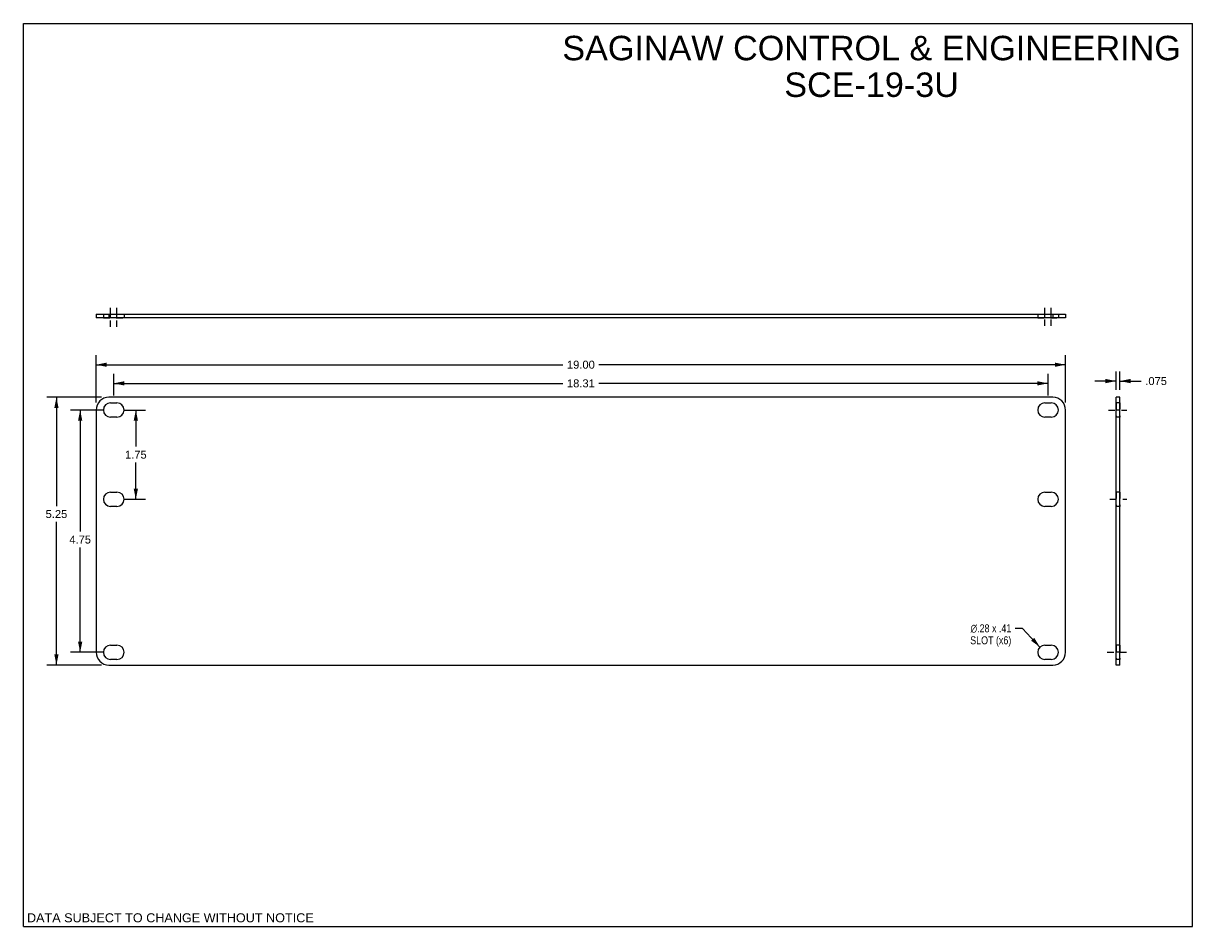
# Model space of a CAD drawing. Header units: inches. Extents: x 0 to 22.9, y 0 to 17.7.
import ezdxf

# ---------------------------------------------------------------- set-up
doc = ezdxf.new("R2010")
doc.units = ezdxf.units.IN
doc.header["$LTSCALE"] = 1.260417
doc.header["$MEASUREMENT"] = 0
doc.linetypes.add('DASHED', pattern=[0.2, 0.1, -0.1])
doc.linetypes.add('HIDDEN', pattern=[0.2, 0.1, -0.1])
doc.layers.get('0').update_dxf_attribs({"linetype": 'CONTINUOUS'})
doc.layers.add('02___PRT_ALL_AXES', color=7, linetype='CONTINUOUS')
doc.layers.add('DIMENSIONS', color=7, linetype='CONTINUOUS')
doc.styles.get("Standard").update_dxf_attribs({"font": 'arial.ttf'})
doc.styles.add('TEXTSTYLE_1', font='gdt', dxfattribs={"width": 0.8})
doc.dimstyles.new('DIMSTYLE_1', dxfattribs={"dimtxt": 0.15625, "dimasz": 0.208333, "dimexe": 0.09, "dimexo": 0.07, "dimgap": 0.0375, "dimtad": 0, "dimtih": 1, "dimtoh": 1, "dimzin": 4, "dimdsep": 46, "dimtxsty": 'Standard', "dimblk": '_FILLED', "dimblk1": '_FILLED', "dimblk2": '_FILLED', "dimcen": 0.09, "dimazin": 1, "dimtfac": 1, "dimtofl": 0, "dimtmove": 0, "dimatfit": 3, "dimldrblk": '_FILLED', "dimfxl": 0, "dimtolj": 1, "dimtzin": 4, "dimarcsym": 0})
doc.dimstyles.new('DIMSTYLE_2', dxfattribs={"dimtxt": 0.15625, "dimasz": 0.208333, "dimexe": 0.09, "dimexo": 0.07, "dimgap": 0.0375, "dimtad": 0, "dimtih": 1, "dimtoh": 1, "dimdec": 3, "dimzin": 4, "dimdsep": 46, "dimtxsty": 'Standard', "dimblk": '_FILLED', "dimblk1": '_FILLED', "dimblk2": '_FILLED', "dimcen": 0.09, "dimadec": 3, "dimazin": 1, "dimtfac": 1, "dimtofl": 0, "dimtmove": 0, "dimatfit": 3, "dimldrblk": '_FILLED', "dimfxl": 0, "dimtolj": 1, "dimtzin": 4, "dimarcsym": 0})
doc.dimstyles.new('DIMSTYLE_3', dxfattribs={"dimtxt": 0.15625, "dimasz": 0.208333, "dimexe": 0.09, "dimexo": 0.07, "dimgap": 0.09, "dimtad": 0, "dimtih": 1, "dimtoh": 1, "dimzin": 4, "dimdsep": 46, "dimtxsty": 'Standard', "dimblk": '_FILLED', "dimblk1": '_FILLED', "dimblk2": '_FILLED', "dimcen": 0.09, "dimazin": 1, "dimtfac": 1, "dimtofl": 0, "dimtmove": 0, "dimatfit": 1, "dimldrblk": '_FILLED', "dimfxl": 0, "dimtolj": 1, "dimtzin": 4, "dimarcsym": 0})

# ---------------------------------------------------------------- blocks, each defined once
blk = doc.blocks.new('_FILLED')
at = {"color": 0, "linetype": 'ByBlock'}
blk.add_solid([(0, 0), (-1, 0.2), (-1, -0.2)], dxfattribs=at)
blk = doc.blocks.new('*D1')
at = {"layer": 'DIMENSIONS', "color": 2, "linetype": 'Continuous'}
for p, q in [((1.98, 10.128), (2.391, 10.128)), ((2.204, 10.128), (2.204, 9.41)), ((2.204, 8.378), (2.204, 9.097)), ((1.98, 8.378), (2.391, 8.378))]:
    blk.add_line(p, q, dxfattribs=at)
at = {"layer": 'DIMENSIONS', "color": 2, "linetype": 'Continuous', "xscale": 0.2083333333, "yscale": 0.2083333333, "zscale": 0.2083333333}
for p, rotation in [((2.204, 10.128), 90), ((2.204, 8.378), 270)]:
    blk.add_blockref('_FILLED', p, dxfattribs=dict(at, rotation=rotation))
at = {"layer": 'DIMENSIONS', "color": 2, "linetype": 'Continuous', "insert": (2.204, 9.331), "char_height": 0.1562, "width": 0.42461, "attachment_point": 2, "line_spacing_factor": 0.9}
blk.add_mtext('1.75', dxfattribs=at)
blk = doc.blocks.new('*D2')
at = {"layer": 'DIMENSIONS', "color": 2, "linetype": 'Continuous'}
for p, q in [((21.417, 10.524), (21.417, 10.884)), ((21.492, 10.524), (21.492, 10.884)), ((21.417, 10.696), (21.001, 10.696)), ((21.492, 10.696), (21.911, 10.696))]:
    blk.add_line(p, q, dxfattribs=at)
at = {"layer": 'DIMENSIONS', "color": 2, "linetype": 'Continuous', "xscale": 0.2083333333, "yscale": 0.2083333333, "zscale": 0.2083333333}
blk.add_blockref('_FILLED', (21.417, 10.696), dxfattribs=at)
at = {"layer": 'DIMENSIONS', "color": 2, "linetype": 'Continuous', "xscale": 0.2083333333, "yscale": 0.2083333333, "zscale": 0.2083333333, "rotation": 180}
blk.add_blockref('_FILLED', (21.492, 10.696), dxfattribs=at)
at = {"layer": 'DIMENSIONS', "color": 2, "linetype": 'Continuous', "insert": (21.989, 10.774), "char_height": 0.1562, "width": 0.42461, "attachment_point": 1, "line_spacing_factor": 0.9}
blk.add_mtext('.075', dxfattribs=at)
blk = doc.blocks.new('*D3')
at = {"layer": 'DIMENSIONS', "color": 2, "linetype": 'Continuous'}
for p, q in [((1.531, 10.378), (0.46, 10.378)), ((0.648, 10.378), (0.648, 8.245)), ((0.648, 5.128), (0.648, 7.933)), ((1.531, 5.128), (0.46, 5.128))]:
    blk.add_line(p, q, dxfattribs=at)
at = {"layer": 'DIMENSIONS', "color": 2, "linetype": 'Continuous', "xscale": 0.2083333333, "yscale": 0.2083333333, "zscale": 0.2083333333}
for p, rotation in [((0.648, 10.378), 90), ((0.648, 5.128), 270)]:
    blk.add_blockref('_FILLED', p, dxfattribs=dict(at, rotation=rotation))
at = {"layer": 'DIMENSIONS', "color": 2, "linetype": 'Continuous', "insert": (0.648, 8.167), "char_height": 0.1562, "width": 0.42461, "attachment_point": 2, "line_spacing_factor": 0.9}
blk.add_mtext('5.25', dxfattribs=at)
blk = doc.blocks.new('*D4')
at = {"layer": 'DIMENSIONS', "color": 2, "linetype": 'Continuous'}
for p, q in [((1.562, 10.128), (0.925, 10.128)), ((1.113, 10.128), (1.113, 7.745)), ((1.113, 5.378), (1.113, 7.433)), ((1.562, 5.378), (0.925, 5.378))]:
    blk.add_line(p, q, dxfattribs=at)
at = {"layer": 'DIMENSIONS', "color": 2, "linetype": 'Continuous', "xscale": 0.2083333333, "yscale": 0.2083333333, "zscale": 0.2083333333}
for p, rotation in [((1.113, 10.128), 90), ((1.113, 5.378), 270)]:
    blk.add_blockref('_FILLED', p, dxfattribs=dict(at, rotation=rotation))
at = {"layer": 'DIMENSIONS', "color": 2, "linetype": 'Continuous', "insert": (1.113, 7.667), "char_height": 0.1562, "width": 0.42461, "attachment_point": 2, "line_spacing_factor": 0.9}
blk.add_mtext('4.75', dxfattribs=at)
blk = doc.blocks.new('*D5')
at = {"layer": 'DIMENSIONS', "color": 2, "linetype": 'Continuous'}
for p, q in [((19.582, 5.848), (19.441, 5.848)), ((19.924, 5.481), (19.582, 5.848))]:
    blk.add_line(p, q, dxfattribs=at)
at = {"layer": 'DIMENSIONS', "color": 2, "linetype": 'Continuous', "xscale": 0.2083333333, "yscale": 0.2083333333, "zscale": 0.2083333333, "rotation": 312.991742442}
blk.add_blockref('_FILLED', (19.924, 5.481), dxfattribs=at)
at = {"layer": 'DIMENSIONS', "color": 2, "linetype": 'Continuous', "insert": (19.363, 5.926), "char_height": 0.15625, "width": 1.04476, "attachment_point": 3, "line_spacing_factor": 0.9, "style": 'TEXTSTYLE_1'}
blk.add_mtext('{\\fgdt;n}\\fArial;.28 x .41\\PSLOT (x6)', dxfattribs=at)
blk = doc.blocks.new('*D6')
at = {"layer": 'DIMENSIONS', "color": 2, "linetype": 'Continuous'}
for p, q in [((1.427, 10.274), (1.427, 11.204)), ((1.427, 11.016), (10.576, 11.016)), ((20.427, 11.016), (11.278, 11.016)), ((20.427, 10.274), (20.427, 11.204))]:
    blk.add_line(p, q, dxfattribs=at)
at = {"layer": 'DIMENSIONS', "color": 2, "linetype": 'Continuous', "xscale": 0.2083333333, "yscale": 0.2083333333, "zscale": 0.2083333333, "rotation": 180}
blk.add_blockref('_FILLED', (1.427, 11.016), dxfattribs=at)
at = {"layer": 'DIMENSIONS', "color": 2, "linetype": 'Continuous', "xscale": 0.2083333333, "yscale": 0.2083333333, "zscale": 0.2083333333}
blk.add_blockref('_FILLED', (20.427, 11.016), dxfattribs=at)
at = {"layer": 'DIMENSIONS', "color": 2, "linetype": 'Continuous', "insert": (10.927, 11.095), "char_height": 0.1562, "width": 0.546, "attachment_point": 2, "line_spacing_factor": 0.9}
blk.add_mtext('19.00', dxfattribs=at)
blk = doc.blocks.new('*D7')
at = {"layer": 'DIMENSIONS', "color": 2, "linetype": 'Continuous'}
for p, q in [((1.771, 10.414), (1.771, 10.839)), ((20.083, 10.414), (20.083, 10.839)), ((1.771, 10.651), (10.576, 10.651)), ((20.083, 10.651), (11.278, 10.651))]:
    blk.add_line(p, q, dxfattribs=at)
at = {"layer": 'DIMENSIONS', "color": 2, "linetype": 'Continuous', "xscale": 0.2083333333, "yscale": 0.2083333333, "zscale": 0.2083333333, "rotation": 180}
blk.add_blockref('_FILLED', (1.771, 10.651), dxfattribs=at)
at = {"layer": 'DIMENSIONS', "color": 2, "linetype": 'Continuous', "xscale": 0.2083333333, "yscale": 0.2083333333, "zscale": 0.2083333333}
blk.add_blockref('_FILLED', (20.083, 10.651), dxfattribs=at)
at = {"layer": 'DIMENSIONS', "color": 2, "linetype": 'Continuous', "insert": (10.927, 10.729), "char_height": 0.1562, "width": 0.546, "attachment_point": 2, "line_spacing_factor": 0.9}
blk.add_mtext('18.31', dxfattribs=at)

msp = doc.modelspace()

# ---------------------------------------------------------------- linework, layer by layer
at = {"color": 7, "linetype": 'Continuous'}
for p, q in [((0, 0), (0, 17.7083)), ((0, 17.7083), (22.9167, 17.7083)), ((22.9167, 0), (22.9167, 17.7083)), ((1.4269, 12.0079), (1.4269, 11.9329)), ((1.4269, 12.0079), (20.4269, 12.0079)), ((1.6769, 12.0079), (1.6769, 11.9329)), ((20.1769, 12.0079), (20.1769, 11.9329)), ((20.4269, 12.0079), (20.4269, 11.9329)), ((21.4923, 10.3783), (21.4173, 10.3783)), ((21.4923, 5.1283), (21.4923, 10.3783)), ((21.4923, 10.1283), (21.4173, 10.1283)), ((21.4923, 5.3783), (21.4173, 5.3783)), ((21.4923, 5.1283), (21.4173, 5.1283)), ((0, 0), (22.9167, 0))]:
    msp.add_line(p, q, dxfattribs=at)
at = {"color": 3, "linetype": 'Continuous'}
for p, q in [((20.4269, 11.9329), (1.4269, 11.9329)), ((20.1769, 10.3783), (1.6769, 10.3783)), ((21.4173, 5.1283), (21.4173, 10.3783)), ((1.4269, 10.1283), (1.4269, 5.3783)), ((20.4269, 5.3783), (20.4269, 10.1283)), ((1.6769, 5.1283), (20.1769, 5.1283))]:
    msp.add_line(p, q, dxfattribs=at)
for centre, start, end in [((1.6769, 10.1283), 90, 180), ((20.1769, 10.1283), 0, 90), ((1.6769, 5.3783), 180, 270), ((20.1769, 5.3783), 270, 360)]:
    msp.add_arc(centre, 0.25, start, end, dxfattribs=at)
at = {"layer": '02___PRT_ALL_AXES', "color": 8, "linetype": 'HIDDEN'}
for p, q in [((1.5679, 12.0079), (1.5679, 11.9329)), ((1.5679, 12.0079), (1.9739, 12.0079)), ((1.5679, 11.9329), (1.9739, 11.9329)), ((1.5681, 12.0079), (1.5681, 11.9329)), ((1.7079, 11.9329), (1.7079, 12.0079)), ((1.8339, 11.9329), (1.8339, 12.0079)), ((1.9737, 12.0079), (1.9737, 11.9329)), ((1.9739, 12.0079), (1.9739, 11.9329)), ((19.8799, 12.0079), (20.2859, 12.0079)), ((19.8799, 12.0079), (19.8799, 11.9329)), ((19.8799, 11.9329), (20.2859, 11.9329)), ((20.0199, 11.9329), (20.0199, 12.0079)), ((20.1459, 11.9329), (20.1459, 12.0079)), ((20.2859, 12.0079), (20.2859, 11.9329)), ((21.4173, 10.2683), (21.4173, 9.9883)), ((21.4923, 10.2683), (21.4173, 10.2683)), ((21.4923, 10.2681), (21.4173, 10.2681)), ((21.4923, 10.2683), (21.4923, 9.9883)), ((21.4923, 9.9886), (21.4173, 9.9886)), ((21.4923, 9.9883), (21.4173, 9.9883)), ((21.4173, 8.5183), (21.4173, 8.2383)), ((21.4923, 8.5183), (21.4173, 8.5183)), ((21.4923, 8.5183), (21.4923, 8.2383)), ((21.4923, 8.2383), (21.4173, 8.2383)), ((21.4923, 5.5183), (21.4173, 5.5183)), ((21.4173, 5.5183), (21.4173, 5.2383)), ((21.4923, 5.5183), (21.4923, 5.2383)), ((21.4923, 5.2383), (21.4173, 5.2383))]:
    msp.add_line(p, q, dxfattribs=at)
at = {"layer": '02___PRT_ALL_AXES', "color": 2, "linetype": 'DASHED'}
for p, q in [((1.7079, 12.0079), (1.7079, 12.1413)), ((1.7079, 11.7571), (1.7079, 11.9329)), ((1.8339, 12.0079), (1.8339, 12.1413)), ((1.8339, 11.7571), (1.8339, 11.9329)), ((20.0199, 12.0079), (20.0199, 12.1413)), ((20.0199, 11.7766), (20.0199, 11.9329)), ((20.1459, 12.0079), (20.1459, 12.1413)), ((20.1459, 11.7766), (20.1459, 11.9329)), ((21.269, 10.1283), (21.6256, 10.1283)), ((21.2941, 8.3783), (21.6256, 8.3783)), ((21.2451, 5.3783), (21.6256, 5.3783))]:
    msp.add_line(p, q, dxfattribs=at)
at = {"layer": '02___PRT_ALL_AXES', "color": 3, "linetype": 'Continuous'}
for p, q in [((1.7079, 10.2681), (1.8339, 10.2681)), ((20.0199, 10.2683), (20.1459, 10.2683)), ((1.8339, 9.9886), (1.7079, 9.9886)), ((20.1459, 9.9883), (20.0199, 9.9883)), ((1.7079, 8.5183), (1.8339, 8.5183)), ((20.0199, 8.5183), (20.1459, 8.5183)), ((1.8339, 8.2383), (1.7079, 8.2383)), ((20.1459, 8.2383), (20.0199, 8.2383)), ((1.7079, 5.5183), (1.8339, 5.5183)), ((20.0199, 5.5183), (20.1459, 5.5183)), ((1.8339, 5.2383), (1.7079, 5.2383)), ((20.1459, 5.2383), (20.0199, 5.2383))]:
    msp.add_line(p, q, dxfattribs=at)
for centre, radius, start, end in [((1.7079, 10.1283), 0.1398, 90, 270), ((1.8339, 10.1283), 0.1398, 270, 90), ((20.0199, 10.1283), 0.14, 90, 270), ((20.1459, 10.1283), 0.14, 270, 90), ((1.7079, 8.3783), 0.14, 90, 270), ((1.8339, 8.3783), 0.14, 270, 90), ((20.0199, 8.3783), 0.14, 90, 270), ((20.1459, 8.3783), 0.14, 270, 90), ((1.7079, 5.3783), 0.14, 90, 270), ((1.8339, 5.3783), 0.14, 270, 90), ((20.0199, 5.3783), 0.14, 90, 270), ((20.1459, 5.3783), 0.14, 270, 90)]:
    msp.add_arc(centre, radius, start, end, dxfattribs=at)

# ---------------------------------------------------------------- texts
at = {"layer": 'DIMENSIONS', "color": 2, "linetype": 'Continuous', "attachment_point": 2, "line_spacing_factor": 0.9}
for s, insert, char_height, width in [('SAGINAW CONTROL & ENGINEERING\\PSCE-19-3U', (16.6243, 17.4645), 0.479167, 12.102076), ('DATA SUBJECT TO CHANGE WITHOUT NOTICE', (2.8809, 0.2616), 0.177083, 5.610053)]:
    msp.add_mtext(s, dxfattribs=dict(at, insert=insert, char_height=char_height, width=width))

# ---------------------------------------------------------------- dimensions: what is measured, and where the dimension line sits
at = {"layer": 'DIMENSIONS', "color": 2, "linetype": 'Continuous'}
for base, p1, p2, dimstyle, picture, middle in [((20.4269, 11.0165), (1.4269, 10.2042), (20.4269, 10.2042), 'DIMSTYLE_1', '*D6', (10.9335, 11.0156)), ((20.0829, 10.6512), (1.7709, 10.3439), (20.0829, 10.3442), 'DIMSTYLE_1', '*D7', (10.9184, 10.6503)), ((21.4923, 10.6963), (21.4173, 10.9538), (21.4923, 10.9538), 'DIMSTYLE_2', '*D2', (22.2064, 10.6954))]:
    dim = msp.add_linear_dim(base=base, p1=p1, p2=p2, dimstyle=dimstyle, dxfattribs=at)
    dim.commit()
    dim.dimension.update_dxf_attribs({"geometry": picture, "text_midpoint": middle, "dimtype": 160})
for base, p1, p2, angle, picture, middle in [((0.6476, 10.3783), (1.6011, 5.1283), (1.6011, 10.3783), 90, '*D3', (0.6476, 8.0882)), ((1.1128, 5.3783), (1.6321, 10.1283), (1.6321, 5.3783), 270, '*D4', (1.1094, 7.5876)), ((2.2039, 8.3783), (1.9097, 10.1283), (1.9097, 8.3783), 270, '*D1', (2.2112, 9.2525))]:
    dim = msp.add_linear_dim(base=base, p1=p1, p2=p2, angle=angle, dimstyle='DIMSTYLE_1', dxfattribs=at)
    dim.commit()
    dim.dimension.update_dxf_attribs({"geometry": picture, "text_midpoint": middle, "dimtype": 160})
dim = msp.add_diameter_dim_2p(p1=(19.9244, 5.4807), p2=(20.1154, 5.2759), text='%%c<> x .41\\PSLOT (x6)', dimstyle='DIMSTYLE_3', override={"dimpost": '<>'}, dxfattribs=at)
dim.commit()
dim.dimension.update_dxf_attribs({"geometry": '*D5', "text_midpoint": (18.8408, 5.7308), "dimtype": 163})

doc.saveas('drawing.dxf')
